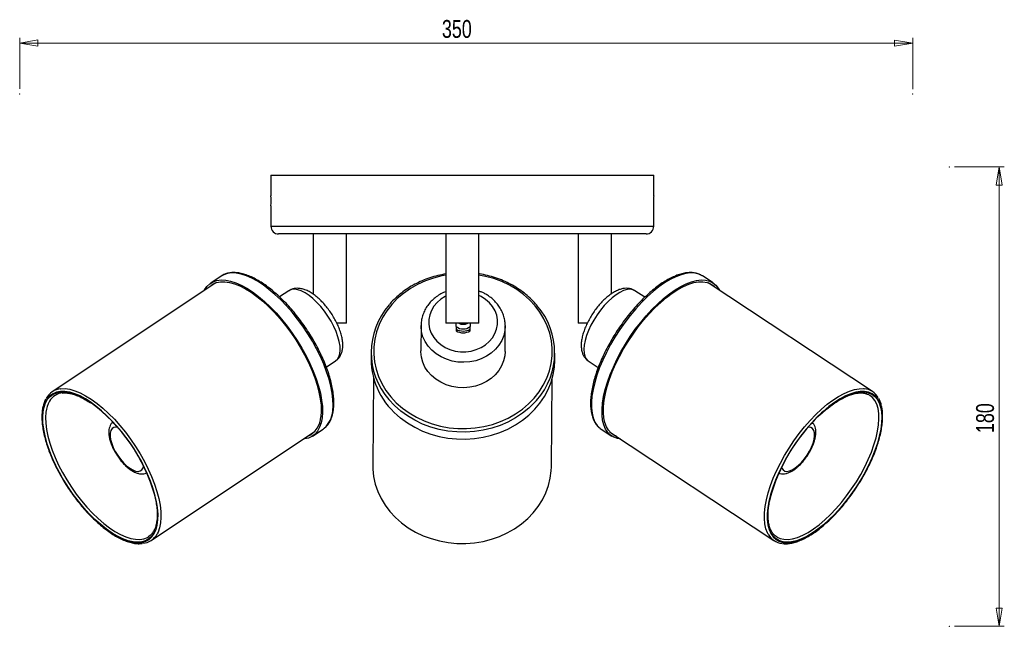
# Model space of a CAD drawing. Header units: millimetres. Extents: x 543 to 990, y 379 to 717.
# Tile 1 of 3: x 543 to 736, y 379 to 497. Entities that reach past the tile are written whole.
import ezdxf

# ---------------------------------------------------------------- set-up
doc = ezdxf.new("R2010")
doc.units = ezdxf.units.MM
doc.header["$PDSIZE"] = -1
doc.styles.add('SLDTEXTSTYLE0', font='TXT', dxfattribs={"width": 0.75})
doc.dimstyles.new('SLDDIMSTYLE0', dxfattribs={"dimtxt": 3.5, "dimasz": 3.556, "dimexe": 0, "dimexo": 0.0625, "dimgap": 0.875, "dimtad": 1, "dimdec": 0, "dimlfac": 2, "dimrnd": 1e-09, "dimzin": 12, "dimdsep": 46, "dimtxsty": 'SLDTEXTSTYLE0', "dimblk1": 'CLOSED', "dimblk2": 'CLOSED', "dimsah": 1, "dimcen": 0.09, "dimadec": 0, "dimazin": 3, "dimtfac": 1, "dimtofl": 0, "dimtmove": 0, "dimatfit": 3, "dimldrblk": 'CLOSED', "dimfxl": 0, "dimfrac": 2, "dimtolj": 1, "dimtzin": 12, "dimarcsym": 0})

# ---------------------------------------------------------------- blocks, each defined once
blk = doc.blocks.new('_Closed')
at = {"color": 0, "linetype": 'ByBlock', "lineweight": -2}
for p, q in [((-1, 0.166667), (0, 0)), ((-1, 0.166667), (-1, -0.166667)), ((0, 0), (-1, -0.166667)), ((0, 0), (-1, 0))]:
    blk.add_line(p, q, dxfattribs=at)
blk = doc.blocks.new('_D')
at = {"color": 7, "linetype": 'Continuous', "lineweight": 0}
for p, q in [((543.08, 483.81), (543.08, 493.81)), ((718.08, 492.8), (543.08, 492.81)), ((718.08, 483.8), (718.08, 493.8))]:
    blk.add_line(p, q, dxfattribs=at)
at = {"color": 7, "linetype": 'Continuous', "lineweight": 18, "xscale": 3.556, "yscale": 3.556}
for p, rotation in [((543.08, 492.81), 179.9985817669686), ((718.08, 492.8), 359.9985817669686)]:
    blk.add_blockref('_Closed', p, dxfattribs=dict(at, rotation=rotation))
at = {"color": 7, "linetype": 'Continuous', "lineweight": 18, "insert": (625.81, 497.32), "char_height": 3.5, "attachment_point": 1, "rotation": 359.9986, "style": 'SLDTEXTSTYLE0'}
blk.add_mtext('350', dxfattribs=at)
blk = doc.blocks.new('_D_1')
at = {"color": 7, "linetype": 'Continuous', "lineweight": 0}
for p, q in [((726.25, 468.54), (736, 468.54)), ((735, 468.54), (735.03, 378.54)), ((726.28, 378.54), (736.03, 378.54))]:
    blk.add_line(p, q, dxfattribs=at)
at = {"color": 7, "linetype": 'Continuous', "lineweight": 18, "xscale": 3.556, "yscale": 3.556}
for p, rotation in [((735, 468.54), 90.01831711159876), ((735.03, 378.54), 270.0183171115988)]:
    blk.add_blockref('_Closed', p, dxfattribs=dict(at, rotation=rotation))
at = {"color": 7, "linetype": 'Continuous', "lineweight": 18, "insert": (730.5, 416.39), "char_height": 3.5, "attachment_point": 1, "rotation": 90.0183, "style": 'SLDTEXTSTYLE0'}
blk.add_mtext('180', dxfattribs=at)

msp = doc.modelspace()

# ---------------------------------------------------------------- linework, layer by layer
at = {"color": 7, "linetype": 'Continuous', "lineweight": 25}
for p, q in [((592.32, 466.9), (592.32, 462.9)), ((592.32, 466.9), (667.32, 466.9)), ((667.32, 462.9), (667.32, 466.9)), ((592.32, 460.91), (592.32, 456.9)), ((667.32, 456.9), (667.32, 460.91)), ((665.82, 455.4), (593.82, 455.4)), ((600.59, 455.4), (600.59, 443.62)), ((607.09, 437.9), (607.09, 455.4)), ((626.57, 455.4), (626.57, 437.9)), ((633.07, 437.9), (633.07, 455.4)), ((652.55, 455.4), (652.55, 437.9)), ((659.05, 443.7), (659.05, 455.4)), ((581.48, 445.82), (549.46, 424.5)), ((582.58, 447.16), (580.52, 445.78)), ((676.9, 447.18), (676.86, 447.2)), ((678.97, 445.81), (676.9, 447.18)), ((710.19, 424.53), (678.02, 445.84)), ((595.85, 444.27), (594.02, 443.06)), ((665.56, 442.99), (663.61, 444.29)), ((607.09, 437.9), (605.27, 437.9)), ((621.72, 437.47), (621.69, 432.49)), ((633.07, 437.9), (626.57, 437.9)), ((628.61, 437.29), (628.62, 437.9)), ((628.61, 437.29), (628.61, 436.74)), ((628.61, 436.96), (628.61, 436.41)), ((628.61, 436.74), (628.61, 436.41)), ((631.37, 437.9), (631.36, 437.29)), ((631.36, 436.74), (631.36, 437.29)), ((631.36, 436.41), (631.36, 436.74)), ((638.19, 432.36), (638.22, 437.34)), ((638.22, 437.49), (638.22, 437.34)), ((654.26, 437.9), (652.55, 437.9)), ((611.93, 432.31), (611.92, 430.94)), ((603.16, 429.32), (604.99, 430.54)), ((647.92, 430.66), (647.93, 432.03)), ((654.5, 430.53), (656.45, 429.24)), ((612.4, 427.29), (612.26, 410.07)), ((647.26, 409.8), (647.39, 427.01)), ((699.84, 419.87), (700.47, 420.45)), ((600.47, 415.82), (602.53, 417.19)), ((602.53, 417.19), (602.75, 417.35)), ((656.84, 417.3), (657.02, 417.17)), ((657.02, 417.17), (659.09, 415.8)), ((568.86, 395.37), (600.88, 416.69)), ((658.69, 416.66), (690.86, 395.35)), ((568.22, 396.03), (568.36, 396.12))]:
    msp.add_line(p, q, dxfattribs=at)
at = {"color": 8, "linetype": 'Continuous', "lineweight": 25}
for p, q in [((592.32, 456.9), (667.32, 456.9)), ((633.52, 443.13), (633.07, 443.35)), ((700.5, 420.62), (700.18, 420.33))]:
    msp.add_line(p, q, dxfattribs=at)
at = {"color": 8, "linetype": 'Continuous', "lineweight": 25, "flags": 128}
for points in [[(604.41, 420.72), (604.48, 421.8), (604.45, 422.97), (604.31, 424.23), (604.06, 425.56), (603.69, 426.96), (603.23, 428.4), (602.67, 429.88), (602.01, 431.38), (601.26, 432.89), (600.43, 434.39), (599.53, 435.87), (598.56, 437.32), (597.54, 438.71), (596.47, 440.05), (595.37, 441.31), (594.23, 442.49), (593.09, 443.57), (591.93, 444.55), (590.79, 445.41), (589.66, 446.14), (588.55, 446.75), (587.49, 447.22), (586.47, 447.55), (585.51, 447.73), (584.61, 447.77), (583.79, 447.67), (583.05, 447.42), (582.58, 447.16)], [(676.86, 447.2), (676.84, 447.22), (676.16, 447.55), (675.4, 447.73), (674.56, 447.77), (673.64, 447.67), (672.67, 447.42), (671.64, 447.02), (670.56, 446.49), (669.46, 445.83), (668.33, 445.04), (667.19, 444.12), (666.04, 443.1), (664.9, 441.97), (663.79, 440.75), (662.7, 439.46), (661.65, 438.09), (660.66, 436.67), (659.72, 435.21), (658.84, 433.72), (658.05, 432.21), (657.34, 430.7), (656.71, 429.21), (656.19, 427.75), (655.76, 426.32), (655.44, 424.95), (655.22, 423.65), (655.12, 422.43), (655.13, 421.3), (655.24, 420.27), (655.47, 419.35), (655.8, 418.55), (656.24, 417.88), (656.78, 417.34), (656.84, 417.3)], [(626.57, 447.31), (625.82, 447.17), (624.18, 446.76), (622.58, 446.2), (621.06, 445.51), (619.63, 444.7), (618.29, 443.77), (617.07, 442.73), (615.97, 441.59), (615, 440.36), (614.18, 439.05), (613.51, 437.68), (613, 436.26), (612.65, 434.8), (612.46, 433.32), (612.45, 431.84), (612.6, 430.35), (612.93, 428.89), (613.41, 427.46), (614.06, 426.08), (614.85, 424.76), (615.79, 423.51), (616.87, 422.35), (618.08, 421.29)], [(618.08, 421.29), (619.4, 420.33), (620.82, 419.49), (622.32, 418.78), (623.91, 418.19), (625.54, 417.75), (627.23, 417.44), (628.93, 417.28), (630.65, 417.26), (632.36, 417.39), (634.05, 417.67), (635.7, 418.09), (637.29, 418.64), (638.81, 419.33), (640.24, 420.14), (641.58, 421.08), (642.81, 422.12), (643.91, 423.26), (644.87, 424.49), (645.69, 425.79), (646.36, 427.16), (646.88, 428.58), (647.22, 430.04), (647.41, 431.52), (647.42, 433.01), (647.27, 434.49), (646.95, 435.95), (646.46, 437.38), (645.82, 438.76), (645.02, 440.08), (644.08, 441.33), (643, 442.49), (641.79, 443.56), (640.48, 444.51), (639.06, 445.35), (637.55, 446.07), (635.97, 446.65), (634.33, 447.1), (633.07, 447.34)], [(604.99, 430.54), (605.34, 430.85), (605.63, 431.33), (605.81, 431.93), (605.89, 432.63), (605.85, 433.44), (605.7, 434.33), (605.44, 435.28), (605.09, 436.27), (604.63, 437.29), (604.1, 438.31), (603.48, 439.31), (602.81, 440.27), (602.08, 441.17), (601.32, 442), (600.55, 442.73), (599.77, 443.36), (599, 443.86), (598.26, 444.23), (597.57, 444.47), (596.94, 444.56), (596.37, 444.5), (595.89, 444.3), (595.85, 444.27)], [(663.61, 444.29), (663.23, 444.47), (662.7, 444.56), (662.09, 444.5), (661.41, 444.3), (660.69, 443.96), (659.94, 443.49)], [(626.57, 443.21), (626.47, 443.16), (625.61, 442.62), (624.86, 441.98), (624.23, 441.24), (623.75, 440.42), (623.42, 439.55), (623.25, 438.64), (623.25, 437.72), (623.41, 436.82), (623.74, 435.94), (624.22, 435.12), (624.84, 434.38), (625.58, 433.72), (626.44, 433.18), (627.38, 432.76), (628.39, 432.47), (629.43, 432.32), (630.49, 432.32), (631.54, 432.46), (632.55, 432.74), (633.49, 433.15), (634.35, 433.69), (635.1, 434.33), (635.73, 435.07), (636.21, 435.89), (636.54, 436.76), (636.71, 437.67), (636.71, 438.59), (636.55, 439.49), (636.22, 440.37), (635.74, 441.19), (635.12, 441.93), (634.38, 442.59), (633.52, 443.13), (633.52, 443.13)], [(659.94, 443.49), (659.17, 442.89), (658.39, 442.18), (657.63, 441.37), (656.9, 440.49), (656.21, 439.54), (655.58, 438.54), (655.02, 437.53), (654.55, 436.51), (654.16, 435.51), (653.88, 434.55), (653.7, 433.64), (653.63, 432.81), (653.67, 432.08), (653.82, 431.46), (654.07, 430.95), (654.43, 430.58), (654.5, 430.53)], [(638.22, 437.34), (638.16, 436.51), (637.93, 435.51), (637.54, 434.55), (637, 433.64), (636.31, 432.81), (635.49, 432.08), (634.56, 431.46), (633.54, 430.95), (632.45, 430.58), (631.3, 430.35), (630.13, 430.26), (628.95, 430.31), (627.8, 430.51), (626.69, 430.85), (625.65, 431.33), (624.69, 431.93), (623.84, 432.63), (623.12, 433.44), (622.54, 434.33), (622.1, 435.28), (621.83, 436.27), (621.73, 437.27)], [(556.86, 422.53), (555.98, 423.09), (554.9, 423.66), (553.86, 424.1), (552.88, 424.39), (551.95, 424.54), (551.09, 424.54), (550.3, 424.4), (549.61, 424.11), (549, 423.67), (548.49, 423.1), (548.09, 422.4), (547.79, 421.57), (547.6, 420.62)], [(551.1, 425.08), (551.11, 425.08), (551.97, 425.1), (552.9, 424.97), (553.88, 424.69), (554.92, 424.27), (556, 423.72), (557.11, 423.03), (558.24, 422.22), (559.38, 421.28), (560.51, 420.24), (561.64, 419.1), (562.73, 417.87), (563.8, 416.57), (564.82, 415.2), (565.78, 413.78), (566.69, 412.32), (567.51, 410.84), (568.26, 409.35), (568.92, 407.87), (569.49, 406.41), (569.96, 404.98), (570.32, 403.59), (570.58, 402.27), (570.72, 401.03), (570.76, 399.87), (570.68, 398.8), (570.49, 397.85), (570.2, 397.01), (570.03, 396.67)], [(689.9, 402.94), (689.69, 401.71), (689.58, 400.51), (689.59, 399.4), (689.7, 398.39), (689.93, 397.5), (690.27, 396.73), (690.71, 396.09), (691.25, 395.58), (691.89, 395.21), (692.61, 394.99), (693.42, 394.91), (694.3, 394.99), (695.24, 395.2), (696.24, 395.57), (697.29, 396.07), (698.37, 396.71), (699.48, 397.48), (700.6, 398.37), (701.72, 399.37), (702.83, 400.48), (703.93, 401.68), (704.99, 402.96), (706.01, 404.31), (706.98, 405.71), (707.89, 407.15), (708.73, 408.61), (709.49, 410.09), (710.16, 411.56), (710.74, 413.02), (711.22, 414.44), (711.6, 415.82), (711.88, 417.13), (712.04, 418.38), (712.09, 419.53), (712.03, 420.59), (711.86, 421.54), (711.57, 422.38), (711.19, 423.09), (710.69, 423.66), (710.1, 424.1), (709.42, 424.39), (708.66, 424.54), (707.81, 424.54), (706.9, 424.4), (705.92, 424.11), (704.9, 423.67), (703.83, 423.1), (702.74, 422.4), (701.62, 421.57), (700.5, 420.62), (700.5, 420.62)], [(700.19, 421.07), (701.32, 422.03), (702.44, 422.87), (703.55, 423.58), (704.62, 424.17), (705.66, 424.61), (706.65, 424.92), (707.57, 425.08), (708.43, 425.1), (708.59, 425.08)], [(547.67, 420.55), (547.86, 421.5), (548.15, 422.32), (548.55, 423.02), (549.06, 423.59), (549.66, 424.02), (550.35, 424.31), (551.13, 424.46), (551.99, 424.46), (552.91, 424.31), (553.89, 424.01), (554.92, 423.58), (556, 423.01), (556.86, 422.46)], [(617.74, 420.72), (616.52, 421.8), (615.43, 422.96)], [(644.34, 422.79), (644.02, 422.43), (642.87, 421.3), (641.6, 420.27), (640.23, 419.35), (638.75, 418.55), (637.2, 417.88), (635.58, 417.34), (633.9, 416.94), (632.19, 416.69), (630.45, 416.57), (628.71, 416.61), (626.99, 416.79), (625.29, 417.11), (623.63, 417.57), (622.03, 418.17), (620.51, 418.9), (619.07, 419.75), (617.74, 420.72)], [(699.86, 419.96), (700.5, 420.55), (701.62, 421.5), (702.73, 422.32), (703.81, 423.02), (704.87, 423.59), (705.89, 424.02), (706.86, 424.31), (707.77, 424.46), (708.61, 424.46), (709.37, 424.31), (710.05, 424.01), (710.64, 423.58), (711.12, 423.01), (711.51, 422.3), (711.79, 421.47), (711.96, 420.53), (712.02, 419.48), (711.97, 418.33), (711.81, 417.09), (711.54, 415.78), (711.16, 414.41), (710.68, 413), (710.11, 411.55), (709.44, 410.09), (708.68, 408.62), (707.85, 407.16), (706.94, 405.73), (705.98, 404.34), (704.97, 403), (703.91, 401.73), (702.82, 400.54), (701.72, 399.44), (700.6, 398.44), (699.49, 397.55), (698.39, 396.79), (697.31, 396.15), (696.27, 395.65), (695.28, 395.29), (694.34, 395.07), (693.46, 395), (692.66, 395.08), (691.94, 395.3), (691.3, 395.66), (690.77, 396.17), (690.33, 396.8), (690, 397.57), (689.77, 398.46), (689.65, 399.46), (689.65, 400.56), (689.75, 401.76), (689.97, 403.03), (690.07, 403.47)], [(691.53, 395.99), (692.09, 395.74), (692.83, 395.58), (693.66, 395.56), (694.55, 395.69), (695.51, 395.96), (696.52, 396.38), (697.56, 396.93), (698.64, 397.63), (699.74, 398.44), (700.85, 399.38), (701.95, 400.42), (703.04, 401.56), (704.11, 402.79), (705.13, 404.09), (706.11, 405.45), (707.03, 406.85), (707.89, 408.29), (708.67, 409.75), (709.36, 411.2), (709.97, 412.65), (710.48, 414.06), (710.89, 415.44), (711.19, 416.75), (711.38, 418), (711.46, 419.16), (711.42, 420.23), (711.28, 421.2), (711.02, 422.05), (710.66, 422.77), (710.2, 423.36), (709.7, 423.78)], [(689.75, 396.57), (689.61, 396.84), (689.3, 397.66), (689.1, 398.59), (689.01, 399.63), (689.03, 400.77), (689.17, 402), (689.41, 403.31), (689.76, 404.68), (690.21, 406.1), (690.76, 407.55), (691.41, 409.03), (692.15, 410.52), (692.96, 412.01), (693.85, 413.47), (694.8, 414.9), (695.81, 416.28), (696.86, 417.6), (697.95, 418.85), (699.06, 420.01), (700.19, 421.07)], [(547.6, 420.62), (547.53, 419.56), (547.57, 418.41), (547.71, 417.17), (547.97, 415.85), (548.34, 414.48), (548.82, 413.05), (549.39, 411.6), (550.06, 410.13), (550.81, 408.65), (551.64, 407.18), (552.55, 405.74), (553.52, 404.34), (554.54, 402.99), (555.61, 401.71), (556.7, 400.51), (557.82, 399.4), (558.95, 398.39), (560.08, 397.5), (561.19, 396.73), (562.29, 396.09), (563.35, 395.58), (564.36, 395.21), (565.32, 394.99), (566.21, 394.91), (567.04, 394.99), (567.78, 395.2), (568.43, 395.57), (568.99, 396.07), (569.44, 396.71), (569.8, 397.48), (570.04, 398.37), (570.17, 399.37), (570.19, 400.48), (570.1, 401.68), (569.89, 402.96), (569.58, 404.3)], [(569.59, 404.05), (569.83, 403), (570.03, 401.73), (570.12, 400.54), (570.1, 399.44), (569.97, 398.44), (569.73, 397.55), (569.38, 396.79), (568.93, 396.15), (568.37, 395.65), (567.73, 395.29), (566.99, 395.07), (566.17, 395), (565.28, 395.08), (564.33, 395.3), (563.32, 395.66), (562.27, 396.17), (561.18, 396.8), (560.07, 397.57), (558.95, 398.46), (557.83, 399.46), (556.71, 400.56), (555.62, 401.76), (554.57, 403.03), (553.55, 404.37), (552.59, 405.76), (551.69, 407.2), (550.86, 408.66), (550.11, 410.12), (549.44, 411.59), (548.87, 413.04), (548.4, 414.45), (548.04, 415.82), (547.78, 417.12), (547.63, 418.36), (547.6, 419.5), (547.67, 420.55), (547.67, 420.55)], [(548.23, 420.5), (548.16, 419.46), (548.2, 418.31), (548.35, 417.09), (548.61, 415.79), (548.98, 414.43), (549.46, 413.02), (550.03, 411.58), (550.7, 410.13), (551.46, 408.67), (552.29, 407.23), (553.2, 405.81), (554.16, 404.44), (555.18, 403.12), (556.24, 401.87), (557.33, 400.71), (558.43, 399.64), (559.55, 398.68), (560.66, 397.83), (561.75, 397.1), (562.82, 396.51), (563.85, 396.06), (564.84, 395.74), (565.76, 395.58), (566.62, 395.56), (567.4, 395.69), (568.09, 395.96), (568.22, 396.03)], [(562.26, 417.53), (561.93, 417.56), (561.51, 417.48), (561.17, 417.26), (560.94, 416.9), (560.81, 416.41), (560.8, 415.81), (560.89, 415.13), (561.1, 414.38), (561.41, 413.6), (561.81, 412.8), (562.29, 412.01), (562.83, 411.27), (563.41, 410.59), (564.02, 410), (564.63, 409.53), (565.22, 409.17), (565.78, 408.96), (566.27, 408.89), (566.7, 408.97), (567.03, 409.2), (567.27, 409.56), (567.36, 409.87)], [(695.66, 410.05), (696.26, 410.64), (696.84, 411.33), (697.38, 412.07), (697.85, 412.86), (698.25, 413.66), (698.55, 414.45), (698.75, 415.19), (698.85, 415.87), (698.83, 416.45), (698.7, 416.93), (698.46, 417.28), (698.13, 417.49), (697.71, 417.56), (697.58, 417.56)], [(692.37, 409.68), (692.42, 409.53), (692.66, 409.17), (692.99, 408.96), (693.42, 408.89), (693.91, 408.97), (694.46, 409.2), (695.05, 409.56), (695.66, 410.05)]]:
    msp.add_lwpolyline(points, dxfattribs=at)
at = {"color": 7, "linetype": 'Continuous', "lineweight": 25, "flags": 128}
for points in [[(579.27, 444.35), (579.32, 444.46), (579.78, 445.12), (580.34, 445.65), (580.99, 446.05), (581.73, 446.3), (582.55, 446.4), (583.45, 446.36), (584.41, 446.18), (585.43, 445.85), (586.49, 445.38), (587.6, 444.77), (588.73, 444.04), (589.87, 443.18), (591.03, 442.2), (592.17, 441.12), (593.31, 439.94), (594.41, 438.68), (595.48, 437.34), (596.5, 435.95), (597.47, 434.5), (598.37, 433.02), (599.2, 431.52), (599.95, 430.01), (600.61, 428.51), (601.17, 427.03), (601.64, 425.59), (602, 424.19), (602.25, 422.86), (602.39, 421.6), (602.43, 420.43), (602.35, 419.35)], [(580.12, 444.91), (580.31, 445.11), (580.92, 445.56), (581.62, 445.87), (582.4, 446.03), (583.27, 446.05), (584.2, 445.92), (585.19, 445.64), (586.24, 445.22), (587.32, 444.66), (588.44, 443.97), (589.57, 443.15), (590.72, 442.21), (591.86, 441.16), (592.99, 440.02), (594.09, 438.78), (595.16, 437.47), (596.19, 436.09), (597.16, 434.66), (598.06, 433.2), (598.9, 431.71), (599.65, 430.21), (600.32, 428.72), (600.89, 427.25), (601.36, 425.81), (601.72, 424.42), (601.98, 423.1), (602.13, 421.84), (602.16, 420.67), (602.08, 419.6)], [(660.88, 415.21), (660.2, 415.32), (659.48, 415.57), (658.85, 415.97), (658.31, 416.51), (657.87, 417.18), (657.54, 417.98), (657.31, 418.9), (657.2, 419.93), (657.19, 421.06), (657.29, 422.28), (657.51, 423.58), (657.83, 424.95), (658.26, 426.38), (658.78, 427.84), (659.41, 429.33), (660.12, 430.84), (660.91, 432.34), (661.79, 433.84), (662.73, 435.3), (663.72, 436.72), (664.77, 438.09), (665.86, 439.38), (666.97, 440.6), (668.11, 441.73), (669.26, 442.75), (670.4, 443.66), (671.53, 444.46), (672.63, 445.12), (673.71, 445.65), (674.74, 446.05), (675.71, 446.3), (676.63, 446.4), (677.47, 446.36), (678.23, 446.18), (678.91, 445.85), (679.5, 445.38), (679.98, 444.77), (680.2, 444.39)], [(660.04, 415.77), (659.59, 415.96), (658.98, 416.38), (658.46, 416.94), (658.04, 417.63), (657.74, 418.45), (657.54, 419.39), (657.45, 420.44), (657.47, 421.59), (657.6, 422.82), (657.85, 424.13), (658.2, 425.51), (658.65, 426.94), (659.21, 428.41), (659.86, 429.89), (660.6, 431.39), (661.42, 432.88), (662.31, 434.35), (663.27, 435.79), (664.28, 437.18), (665.34, 438.51), (666.44, 439.76), (667.56, 440.93), (668.69, 442), (669.83, 442.96), (670.96, 443.81), (672.07, 444.52), (673.15, 445.11), (674.19, 445.56), (675.18, 445.87), (676.12, 446.03), (676.98, 446.05), (677.77, 445.92), (678.47, 445.64), (679.09, 445.22), (679.37, 444.95)], [(621.73, 437.27), (621.73, 437.29), (621.72, 437.47)], [(638.19, 432.36), (638.12, 431.52), (637.89, 430.52), (637.5, 429.56), (636.96, 428.66), (636.27, 427.83), (635.46, 427.1), (634.53, 426.47), (633.5, 425.97), (632.41, 425.59), (631.26, 425.36), (630.09, 425.27), (628.92, 425.33), (627.76, 425.53), (626.65, 425.87), (625.61, 426.34), (624.65, 426.94), (623.8, 427.65), (623.08, 428.46), (622.5, 429.34), (622.07, 430.29), (621.79, 431.29), (621.69, 432.3), (621.69, 432.49)], [(617.73, 419.35), (619.06, 418.38), (620.5, 417.53), (622.02, 416.8), (623.62, 416.2), (625.28, 415.74), (626.98, 415.41), (628.7, 415.24), (630.44, 415.2), (632.18, 415.32), (633.89, 415.57), (635.56, 415.97), (637.19, 416.51), (638.74, 417.18), (640.22, 417.98), (641.59, 418.9), (642.86, 419.93), (644.01, 421.06), (645.03, 422.28), (645.9, 423.58), (646.63, 424.95), (647.2, 426.38), (647.6, 427.84), (647.85, 429.33), (647.92, 430.66)], [(709.7, 423.78), (709.63, 423.82), (709.37, 423.97)], [(602.35, 419.35), (602.16, 418.38), (601.86, 417.53), (601.45, 416.8), (600.95, 416.2), (600.34, 415.74), (599.65, 415.41), (598.86, 415.24), (598.66, 415.22)], [(700.18, 420.33), (699.38, 419.56), (698.28, 418.41), (697.2, 417.17), (696.15, 415.85), (695.16, 414.48), (694.22, 413.05), (693.34, 411.6), (692.54, 410.13), (691.83, 408.65), (691.2, 407.18), (690.66, 405.74), (690.23, 404.34), (689.91, 402.99), (689.9, 402.94)], [(612.26, 410.07), (612.28, 409.35), (612.43, 407.87), (612.75, 406.41), (613.24, 404.98), (613.88, 403.59), (614.68, 402.27), (615.62, 401.03), (616.7, 399.87), (617.9, 398.8), (619.22, 397.85), (620.64, 397.01), (622.15, 396.29), (623.73, 395.71), (625.37, 395.26), (627.05, 394.96), (628.76, 394.79), (630.48, 394.78), (632.19, 394.91), (633.87, 395.18), (635.52, 395.6), (637.11, 396.16), (638.63, 396.84), (640.07, 397.66), (641.41, 398.59), (642.63, 399.63), (643.73, 400.77), (644.7, 402), (645.52, 403.31), (646.19, 404.68), (646.7, 406.1), (647.05, 407.55), (647.23, 409.03), (647.26, 409.8)], [(691.36, 396.1), (691.43, 396.06), (691.53, 395.99)]]:
    msp.add_lwpolyline(points, dxfattribs=at)
at = {"color": 7, "linetype": 'Continuous', "lineweight": 25}
for centre, radius, start, end in [((554.83, 461.9), 37.5, 358.4907, 1.5279), ((593.82, 456.9), 1.5, 180, 270), ((665.82, 456.9), 1.5, 270, 0), ((626.01, 432.2), 14.05, 138.5445, 221.13), ((633.86, 432.14), 14.05, 318.2653, 41.2518), ((629.99, 438.94), 2.15, 230.2435, 309.7565), ((629.99, 439.11), 2.74, 239.9028, 300.0972), ((629.98, 438.78), 2.74, 239.9028, 300.0972), ((629.99, 439.91), 2.2, 246.2381, 293.7619), ((626.7, 431.09), 14.78, 180.5807, 232.6024), ((551.44, 421.53), 3.56, 95.4264, 152.3642), ((708.28, 421.64), 3.46, 28.212, 84.8457), ((551.83, 420.94), 3.37, 95.3741, 150.1735), ((536.47, 394.75), 34.46, 16.0953, 53.7173), ((536.67, 394.9), 34.17, 15.5324, 53.776), ((597.75, 419.74), 4.33, 293.9953, 358.2145), ((724.42, 394.22), 35.58, 133.6549, 164.9309), ((566.88, 398.34), 3.56, 275.3231, 331.9895), ((692.78, 398.23), 3.45, 208.7668, 265.0087)]:
    msp.add_arc(centre, radius, start, end, dxfattribs=at)
at = {"color": 8, "linetype": 'Continuous', "lineweight": 25}
for centre, radius, start, end in [((553.7, 419.92), 5.5, 150.6446, 174.0137), ((599.47, 421.05), 4.95, 311.5996, 356.1713)]:
    msp.add_arc(centre, radius, start, end, dxfattribs=at)
at = {"color": 7, "linetype": 'Continuous', "lineweight": 25}
for points, knots in [([(667.32, 462.9), (667.32, 462.89), (667.32, 462.87), (667.31, 462.7), (667.31, 462.44), (667.3, 462.13), (667.3, 461.78), (667.31, 461.46), (667.31, 461.18), (667.31, 460.99), (667.32, 460.9), (667.32, 460.91), (667.32, 460.91)], [0, 0, 0, 0, 0.107344, 0.214688, 0.322055, 0.429438, 0.536795, 0.644125, 0.751469, 0.858846, 0.966224, 1, 1, 1, 1]), ([(604.57, 420.97), (604.59, 421.15), (604.65, 421.67), (604.67, 422.6), (604.59, 423.78), (604.41, 425.02), (604.13, 426.32), (603.75, 427.67), (603.28, 429.05), (602.73, 430.46), (602.09, 431.88), (601.37, 433.31), (600.58, 434.72), (599.72, 436.11), (598.81, 437.48), (597.84, 438.8), (596.84, 440.06), (595.8, 441.26), (594.73, 442.39), (593.64, 443.43), (592.55, 444.38), (591.45, 445.23), (590.36, 445.97), (589.29, 446.6), (588.24, 447.11), (587.22, 447.49), (586.24, 447.74), (585.31, 447.86), (584.43, 447.84), (583.62, 447.67), (583, 447.43), (582.69, 447.21), (582.58, 447.14)], [0, 0, 0, 0, 0.018236, 0.052914, 0.087618, 0.122292, 0.15691, 0.19147, 0.225978, 0.260441, 0.294869, 0.329271, 0.363654, 0.398026, 0.432392, 0.46676, 0.501134, 0.535519, 0.569924, 0.604356, 0.638824, 0.673337, 0.707906, 0.742542, 0.777251, 0.81203, 0.846849, 0.881594, 0.916084, 0.950087, 0.983456, 1, 1, 1, 1]), ([(676.85, 447.19), (676.75, 447.26), (676.44, 447.47), (675.85, 447.68), (675.08, 447.84), (674.24, 447.86), (673.34, 447.74), (672.38, 447.5), (671.38, 447.12), (670.34, 446.62), (669.28, 445.99), (668.2, 445.25), (667.11, 444.4), (666.02, 443.45), (664.94, 442.41), (663.87, 441.28), (662.83, 440.08), (661.83, 438.82), (660.87, 437.5), (659.95, 436.14), (659.09, 434.74), (658.3, 433.33), (657.58, 431.91), (656.93, 430.49), (656.37, 429.08), (655.89, 427.7), (655.51, 426.35), (655.22, 425.05), (655.02, 423.81), (654.93, 422.63), (654.94, 421.53), (655.06, 420.51), (655.28, 419.59), (655.6, 418.77), (656.04, 418.07), (656.45, 417.59), (656.74, 417.38), (656.82, 417.33)], [0, 0, 0, 0, 0.013585, 0.041653, 0.069846, 0.098477, 0.12764, 0.157224, 0.187043, 0.216946, 0.246828, 0.276661, 0.306441, 0.336173, 0.365864, 0.395522, 0.425156, 0.454772, 0.484376, 0.513975, 0.543574, 0.573176, 0.602788, 0.632415, 0.662063, 0.691741, 0.721456, 0.751219, 0.781037, 0.810921, 0.84087, 0.87087, 0.900843, 0.930641, 0.960056, 0.988915, 1, 1, 1, 1]), ([(626.57, 447.57), (626.05, 447.47), (625, 447.28), (623.45, 446.83), (621.94, 446.26), (620.5, 445.56), (619.14, 444.76), (617.86, 443.85), (616.7, 442.84), (615.92, 442.07), (615.56, 441.62), (615.51, 441.56)], [0, 0, 0, 0, 0.1188812, 0.2421809, 0.3654759, 0.4887606, 0.6120275, 0.7352674, 0.8584695, 0.981622, 1, 1, 1, 1]), ([(644.39, 441.47), (644.31, 441.56), (643.93, 442.05), (643.11, 442.85), (641.94, 443.86), (640.66, 444.76), (639.3, 445.57), (637.85, 446.25), (636.34, 446.83), (634.78, 447.27), (633.68, 447.52), (633.1, 447.59), (633.07, 447.59)], [0, 0, 0, 0, 0.028638, 0.148944, 0.269319, 0.389754, 0.51024, 0.630768, 0.751329, 0.871915, 0.992522, 1, 1, 1, 1]), ([(604.98, 430.55), (605.12, 430.65), (605.44, 430.87), (605.82, 431.35), (606.12, 431.92), (606.31, 432.58), (606.4, 433.32), (606.39, 434.14), (606.26, 435.04), (606.01, 435.99), (605.67, 436.96), (605.25, 437.94), (604.74, 438.9), (604.16, 439.83), (603.53, 440.72), (602.85, 441.56), (602.13, 442.34), (601.37, 443.03), (600.6, 443.63), (599.8, 444.13), (599.01, 444.49), (598.26, 444.7), (597.56, 444.78), (596.9, 444.72), (596.33, 444.56), (596.01, 444.36), (595.87, 444.27)], [0, 0, 0, 0, 0.029484, 0.06542, 0.101758, 0.139956, 0.181124, 0.225441, 0.271685, 0.318021, 0.363779, 0.408985, 0.453806, 0.498412, 0.542961, 0.587583, 0.632408, 0.677616, 0.723425, 0.770091, 0.817817, 0.860579, 0.900179, 0.937007, 0.972142, 1, 1, 1, 1]), ([(626.57, 444.09), (626.42, 444.03), (625.92, 443.85), (625.15, 443.4), (624.28, 442.77), (623.51, 442.03), (622.87, 441.2), (622.36, 440.3), (621.99, 439.36), (621.78, 438.37), (621.7, 437.67), (621.73, 437.3), (621.73, 437.26)], [0, 0, 0, 0, 0.051687, 0.169948, 0.288038, 0.405819, 0.523145, 0.639887, 0.755976, 0.871426, 0.986351, 1, 1, 1, 1]), ([(638.21, 437.5), (638.2, 437.75), (638.19, 438.34), (637.99, 439.23), (637.64, 440.18), (637.15, 441.07), (636.54, 441.89), (635.8, 442.64), (635.02, 443.24), (634.3, 443.67), (633.67, 443.99), (633.27, 444.13), (633.07, 444.2)], [0, 0, 0, 0, 0.086656, 0.200533, 0.314458, 0.428663, 0.543321, 0.65852, 0.774271, 0.865246, 0.931691, 1, 1, 1, 1]), ([(663.62, 444.26), (663.57, 444.3), (663.35, 444.47), (662.88, 444.65), (662.26, 444.77), (661.6, 444.76), (660.91, 444.62), (660.18, 444.36), (659.51, 444.01), (659.09, 443.72), (658.92, 443.61)], [0, 0, 0, 0, 0.040378, 0.170303, 0.299023, 0.431821, 0.573674, 0.727524, 0.891582, 1, 1, 1, 1]), ([(658.92, 443.61), (658.78, 443.51), (658.39, 443.22), (657.74, 442.67), (657, 441.93), (656.3, 441.11), (655.64, 440.24), (655.04, 439.32), (654.5, 438.37), (654.04, 437.41), (653.66, 436.45), (653.37, 435.5), (653.17, 434.56), (653.09, 433.65), (653.14, 432.83), (653.31, 432.1), (653.58, 431.49), (653.95, 430.99), (654.27, 430.66), (654.48, 430.55), (654.5, 430.54)], [0, 0, 0, 0, 0.033278, 0.096775, 0.159444, 0.221473, 0.283111, 0.344587, 0.406109, 0.467826, 0.529976, 0.592842, 0.656774, 0.722137, 0.788983, 0.84498, 0.896672, 0.945493, 0.992991, 1, 1, 1, 1]), ([(548.19, 423.06), (548.13, 422.95), (547.93, 422.6), (547.7, 421.92), (547.56, 421.28), (547.51, 420.92), (547.51, 420.87)], [0, 0, 0, 0, 0.186058, 0.568738, 0.940186, 1, 1, 1, 1]), ([(551.41, 424.24), (551.5, 424.25), (551.82, 424.3), (552.45, 424.25), (553.29, 424.09), (554.19, 423.81), (555.13, 423.4), (556.05, 422.91), (556.66, 422.5), (556.94, 422.32)], [0, 0, 0, 0, 0.064509, 0.228069, 0.389325, 0.549545, 0.709486, 0.86945, 1, 1, 1, 1]), ([(701.38, 421.22), (701.6, 421.4), (702.16, 421.86), (703.06, 422.48), (704.05, 423.09), (705.01, 423.57), (705.92, 423.93), (706.78, 424.17), (707.57, 424.28), (708.29, 424.27), (708.91, 424.17), (709.25, 424.01), (709.4, 423.94)], [0, 0, 0, 0, 0.068445, 0.174416, 0.280201, 0.385779, 0.491154, 0.596389, 0.701627, 0.807187, 0.913737, 1, 1, 1, 1]), ([(707.54, 406.51), (707.61, 406.62), (707.97, 407.18), (708.57, 408.22), (709.32, 409.62), (709.99, 411.03), (710.58, 412.42), (711.08, 413.79), (711.5, 415.14), (711.82, 416.43), (712.05, 417.68), (712.18, 418.86), (712.2, 419.97), (712.13, 420.99), (711.94, 421.92), (711.71, 422.65), (711.49, 423.02), (711.42, 423.15)], [0, 0, 0, 0, 0.017561, 0.089679, 0.161811, 0.233968, 0.306163, 0.378411, 0.450727, 0.52313, 0.59564, 0.668275, 0.741046, 0.813938, 0.886856, 0.959542, 1, 1, 1, 1]), ([(547.51, 420.87), (547.49, 420.69), (547.43, 420.18), (547.41, 419.27), (547.49, 418.12), (547.68, 416.89), (547.96, 415.61), (548.33, 414.28), (548.8, 412.92), (549.36, 411.53), (549.99, 410.13), (550.71, 408.72), (551.5, 407.33), (552.35, 405.95), (553.26, 404.62), (554.22, 403.32), (555.21, 402.08), (556.25, 400.91), (557.3, 399.82), (558.38, 398.81), (559.46, 397.89), (560.53, 397.08), (561.6, 396.37), (562.65, 395.78), (563.67, 395.32), (564.66, 394.97), (565.61, 394.77), (566.42, 394.69), (566.88, 394.74), (567.07, 394.76)], [0, 0, 0, 0, 0.020134, 0.05843, 0.096749, 0.135038, 0.173275, 0.211458, 0.249593, 0.287689, 0.325752, 0.363793, 0.401817, 0.439831, 0.477841, 0.515853, 0.553871, 0.591901, 0.62995, 0.668025, 0.706134, 0.744288, 0.782495, 0.820764, 0.859102, 0.897502, 0.93592, 0.974236, 1, 1, 1, 1]), ([(602.77, 417.38), (602.93, 417.51), (603.29, 417.81), (603.74, 418.41), (604.12, 419.14), (604.41, 419.99), (604.52, 420.64), (604.57, 420.97)], [0, 0, 0, 0, 0.1676339, 0.3699622, 0.5747197, 0.7830772, 1, 1, 1, 1]), ([(700.47, 420.45), (700.65, 420.62), (700.95, 420.89), (701.26, 421.12), (701.38, 421.22)], [0, 0, 0, 0, 0.597407, 1, 1, 1, 1]), ([(561.31, 418.53), (561.24, 418.47), (561.03, 418.3), (560.8, 417.9), (560.61, 417.37), (560.53, 416.76), (560.54, 416.07), (560.68, 415.3), (560.91, 414.48), (561.25, 413.65), (561.66, 412.83), (562.14, 412.03), (562.69, 411.26), (563.28, 410.55), (563.9, 409.92), (564.56, 409.37), (565.23, 408.92), (565.89, 408.6), (566.52, 408.42), (567.09, 408.38), (567.58, 408.44), (567.84, 408.57), (567.94, 408.62)], [0, 0, 0, 0, 0.023487, 0.06761, 0.11331, 0.162766, 0.216597, 0.272982, 0.329217, 0.384692, 0.439572, 0.494114, 0.548562, 0.603113, 0.657964, 0.713402, 0.769787, 0.827515, 0.879746, 0.927574, 0.971891, 1, 1, 1, 1]), ([(691.86, 408.55), (691.95, 408.52), (692.2, 408.41), (692.66, 408.38), (693.22, 408.44), (693.82, 408.63), (694.45, 408.95), (695.05, 409.35), (695.53, 409.76), (696.01, 410.2), (696.52, 410.76), (697.1, 411.49), (697.63, 412.26), (698.09, 413.07), (698.48, 413.89), (698.79, 414.71), (699, 415.52), (699.11, 416.29), (699.1, 417), (698.97, 417.61), (698.75, 418.1), (698.53, 418.35), (698.43, 418.47)], [0, 0, 0, 0, 0.024331, 0.0693, 0.116544, 0.168105, 0.224069, 0.281993, 0.322475, 0.352138, 0.408465, 0.464359, 0.520018, 0.575684, 0.631529, 0.687807, 0.744849, 0.803071, 0.862844, 0.914066, 0.960788, 1, 1, 1, 1]), ([(705.61, 403.71), (705.73, 403.86), (706.16, 404.43), (706.81, 405.37), (707.32, 406.16), (707.54, 406.51)], [0, 0, 0, 0, 0.166391, 0.640995, 1, 1, 1, 1]), ([(569.5, 404.14), (569.58, 403.79), (569.77, 403.02), (569.94, 401.91), (570.04, 400.81), (570.03, 399.81), (569.93, 398.89), (569.74, 398.09), (569.47, 397.39), (569.1, 396.8), (568.7, 396.34), (568.37, 396.14), (568.23, 396.05)], [0, 0, 0, 0, 0.088607, 0.191587, 0.294375, 0.396972, 0.499427, 0.60186, 0.704521, 0.807961, 0.913023, 1, 1, 1, 1]), ([(691.52, 396.02), (691.39, 396.09), (691.08, 396.28), (690.67, 396.71), (690.3, 397.3), (690.02, 398.01), (689.83, 398.82), (689.73, 399.73), (689.73, 400.73), (689.83, 401.82), (689.97, 402.77), (690.12, 403.38), (690.17, 403.58)], [0, 0, 0, 0, 0.079503, 0.192941, 0.304886, 0.41426, 0.521835, 0.628568, 0.735054, 0.84154, 0.948154, 1, 1, 1, 1]), ([(692.63, 394.75), (692.71, 394.74), (693.06, 394.69), (693.73, 394.73), (694.63, 394.88), (695.59, 395.18), (696.58, 395.6), (697.61, 396.14), (698.67, 396.81), (699.74, 397.58), (700.81, 398.47), (701.88, 399.44), (702.94, 400.51), (703.98, 401.66), (704.87, 402.73), (705.4, 403.43), (705.61, 403.71)], [0, 0, 0, 0, 0.025076, 0.100376, 0.176809, 0.254013, 0.331576, 0.409205, 0.486752, 0.564185, 0.641506, 0.718728, 0.795871, 0.872952, 0.949987, 1, 1, 1, 1])]:
    msp.add_open_spline(points, degree=3, knots=knots, dxfattribs=at)
at = {"color": 7, "linetype": 'Continuous', "lineweight": 0}
for p in [(543.08, 482.81), (718.08, 482.8), (725.25, 468.54), (725.28, 378.54)]:
    msp.add_point(p, dxfattribs=at)

# ---------------------------------------------------------------- dimensions: what is measured, and where the dimension line sits
at = {"color": 7, "linetype": 'Continuous', "lineweight": 18}
for base, p1, p2, angle, picture, middle in [((543.08, 492.81), (718.08, 482.8), (543.08, 482.81), 359.9986, '_D', (629.69, 492.8)), ((735.03, 378.54), (725.25, 468.54), (725.28, 378.54), 270.0183, '_D_1', (735.01, 420.27))]:
    dim = msp.add_linear_dim(base=base, p1=p1, p2=p2, angle=angle, dimstyle='SLDDIMSTYLE0', dxfattribs=at)
    dim.commit()
    dim.dimension.update_dxf_attribs({"geometry": picture, "text_midpoint": middle, "dimtype": 160})

doc.saveas('drawing.dxf')
